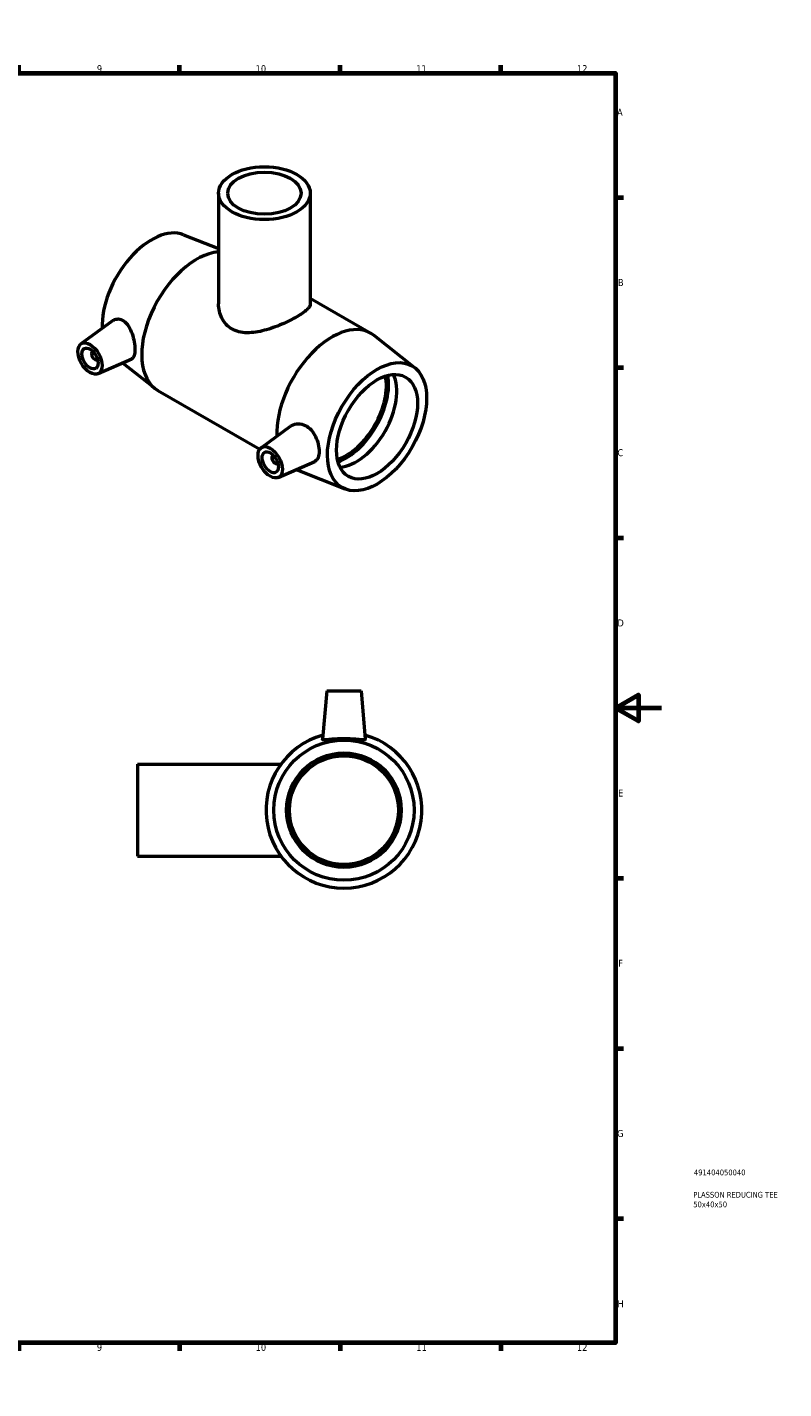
# Model space of a CAD drawing. Header units: millimetres. Extents: x 0 to 894, y -27 to 754.
# Tile 3 of 3: x 564 to 894, y 0 to 594. Entities that reach past the tile are written whole.
import ezdxf

# ---------------------------------------------------------------- set-up
doc = ezdxf.new("R2010")
doc.units = ezdxf.units.MM
for name, color, linetype, lineweight in [('Border (ANSI)', 7, 'Continuous', 70), ('Title (ISO)', 7, 'Continuous', 50), ('Visible (ANSI)', 7, 'Continuous', 50)]:
    doc.layers.add(name, color=color, linetype=linetype, lineweight=lineweight)
doc.styles.add('Note Text (ANSI)', font='tahoma.ttf')
doc.styles.add('Note Text (ISO)', font='tahoma.ttf')

# ---------------------------------------------------------------- blocks, each defined once
blk = doc.blocks.new('Borders Default Border')
at = {"layer": 'Border (ANSI)'}
for p, q in [((70.08, 574), (70.08, 577.45)), ((140.17, 574), (140.17, 577.45)), ((210.25, 574), (210.25, 577.45)), ((280.33, 574), (280.33, 577.45)), ((350.42, 574), (350.42, 577.45)), ((490.58, 574), (490.58, 577.45)), ((560.67, 574), (560.67, 577.45)), ((630.75, 574), (630.75, 577.45)), ((700.83, 574), (700.83, 577.45)), ((770.92, 574), (770.92, 577.45)), ((20, 519.75), (16.55, 519.75)), ((821, 519.75), (824.45, 519.75)), ((20, 445.5), (16.55, 445.5)), ((821, 445.5), (824.45, 445.5)), ((20, 371.25), (16.55, 371.25)), ((821, 371.25), (824.45, 371.25)), ((20, 222.75), (16.55, 222.75)), ((821, 222.75), (824.45, 222.75)), ((20, 148.5), (16.55, 148.5)), ((821, 148.5), (824.45, 148.5)), ((20, 74.25), (16.55, 74.25)), ((821, 74.25), (824.45, 74.25)), ((70.08, 20), (70.08, 16.55)), ((140.17, 20), (140.17, 16.55)), ((210.25, 20), (210.25, 16.55)), ((280.33, 20), (280.33, 16.55)), ((350.42, 20), (350.42, 16.55)), ((490.58, 20), (490.58, 16.55)), ((560.67, 20), (560.67, 16.55)), ((630.75, 20), (630.75, 16.55)), ((700.83, 20), (700.83, 16.55)), ((770.92, 20), (770.92, 16.55))]:
    blk.add_line(p, q, dxfattribs=at)
at = {"layer": 'Border (ANSI)', "flags": 128}
for points in [[(420.5, 594), (420.5, 574), (414.73, 584), (426.27, 584), (420.5, 574)], [(20, 20), (20, 574), (821, 574), (821, 20), (20, 20)], [(0, 297), (20, 297), (10, 302.77), (10, 291.23), (20, 297)], [(841, 297), (821, 297), (831, 302.77), (831, 291.23), (821, 297)], [(420.5, 0), (420.5, 20), (414.73, 10), (426.27, 10), (420.5, 20)]]:
    blk.add_lwpolyline(points, dxfattribs=at)
at = {"layer": 'Border (ANSI)', "color": 230, "true_color": 0xff0080, "attachment_point": 7, "style": 'Note Text (ANSI)'}
for s, insert, char_height in [('1', (34.35, 574.4), 3.05), ('2', (104.2, 574.4), 3.05), ('3', (174.26, 574.34), 3.05), ('4', (244.23, 574.4), 3.05), ('5', (314.48, 574.34), 3.05), ('6', (384.49, 574.34), 3.05), ('7', (454.6, 574.4), 3.05), ('8', (524.63, 574.33), 3.05), ('9', (594.7, 574.34), 3.05), ('10', (663.96, 574.34), 3.048), ('11', (734.04, 574.4), 3.048), ('12', (804.13, 574.4), 3.048), ('A', (16.78, 555.35), 3.05), ('A', (821.63, 555.35), 3.05), ('B', (17.15, 481.1), 3.05), ('B', (821.99, 481.1), 3.05), ('C', (16.95, 406.8), 3.05), ('C', (821.8, 406.8), 3.05), ('D', (16.96, 332.6), 3.05), ('D', (821.81, 332.6), 3.05), ('E', (17.21, 258.35), 3.05), ('E', (822.05, 258.35), 3.05), ('F', (17.29, 184.1), 3.05), ('F', (822.14, 184.1), 3.05), ('G', (16.81, 109.79), 3.05), ('G', (821.66, 109.79), 3.05), ('H', (16.97, 35.6), 3.05), ('H', (821.81, 35.6), 3.05), ('1', (34.35, 16.55), 3.05), ('2', (104.2, 16.55), 3.05), ('3', (174.26, 16.49), 3.05), ('4', (244.23, 16.55), 3.05), ('5', (314.48, 16.49), 3.05), ('6', (384.49, 16.49), 3.05), ('7', (454.6, 16.55), 3.05), ('8', (524.63, 16.48), 3.05), ('9', (594.7, 16.49), 3.05), ('10', (663.96, 16.49), 3.048), ('11', (734.04, 16.55), 3.048), ('12', (804.13, 16.55), 3.048)]:
    blk.add_mtext(s, dxfattribs=dict(at, insert=insert, char_height=char_height))
blk = doc.blocks.new('Title Blocks ISO')
at = {"layer": 'Title (ISO)', "color": 232, "true_color": 0xca0064, "style": 'Note Text (ISO)'}
for tag, p in [('PART_NUMBER_001', (34.16, 73.14)), ('DESCRIPTION_001', (33.84, 63.4)), ('DESCRIPTION_002', (33.88, 59.18))]:
    blk.add_attdef(tag, p, '', height=2.5, dxfattribs=at)

msp = doc.modelspace()

# ---------------------------------------------------------------- linework, layer by layer
at = {"layer": 'Visible (ANSI)'}
for p, q in [((647.778, 521.595), (647.778, 473.294)), ((687.778, 521.595), (687.778, 473.294)), ((632.519, 503.498), (647.778, 497.524)), ((687.778, 475.733), (714.232, 460.499)), ((587.725, 455.834), (601.717, 466.025)), ((733.463, 445.368), (715.644, 459.539)), ((592.817, 452.436), (592.991, 452.537)), ((594.813, 448.97), (594.987, 449.07)), ((595.196, 442.861), (609.923, 449.357)), ((605.943, 447.601), (619.913, 436.493)), ((621.325, 435.532), (665.755, 409.946)), ((666.355, 410.554), (679.191, 419.903)), ((671.621, 407.257), (671.447, 407.156)), ((673.826, 397.58), (689.72, 404.592)), ((673.617, 403.79), (673.443, 403.69)), ((703.037, 392.533), (681.837, 400.833)), ((694.964, 304.427), (693.119, 283.346)), ((694.964, 304.427), (709.964, 304.427)), ((709.964, 304.427), (711.808, 283.346)), ((612.464, 272.427), (612.464, 232.427)), ((612.464, 272.427), (674.968, 272.427)), ((612.464, 232.427), (674.968, 232.427))]:
    msp.add_line(p, q, dxfattribs=at)
for radius in [30.6, 25, 23.75]:
    msp.add_circle((702.464, 252.427), radius, dxfattribs=at)
msp.add_arc((702.464, 252.427), 34, 105.673726, 74.326274, dxfattribs=at)
for centre, major_axis, ratio in [((667.778, 521.595), (-20, 0), 0.5758617), ((667.778, 521.595), (-16, 0), 0.5758617), ((591.693, 449.482), (3.743, -6.499), 0.5780931), ((591.693, 449.482), (2.495, -4.333), 0.5780931), ((716.922, 419.716), (-15.27, -26.517), 0.5780931), ((716.922, 419.716), (-12.476, -21.665), 0.5780931), ((670.324, 404.201), (3.743, -6.499), 0.5780931), ((670.324, 404.201), (2.495, -4.333), 0.5780931)]:
    msp.add_ellipse(centre, major_axis=major_axis, ratio=ratio, dxfattribs=at)
for centre, major_axis, start_param, end_param in [((618.634, 476.316), (15.27, 26.517), 0.0867565, 2.4048078), ((638.292, 464.996), (16.967, 29.464), 0.3778535, 3.1415927), ((697.264, 431.036), (16.967, 29.464), 6.1964288, 8.6960663), ((593.815, 450.703), (0.998, -1.733), 2.9593736, 6.4654043), ((703.346, 427.534), (12.476, 21.665), 3.7144208, 5.7103571), ((703.346, 427.534), (13.155, 22.843), 3.739533, 5.685245), ((707.871, 424.928), (-12.476, -21.665), 0.3697053, 2.7718874), ((672.445, 405.423), (0.998, -1.733), 2.9593736, 6.4654043), ((697.264, 431.036), (-16.967, -29.464), 0.0686636, 0.0867565)]:
    msp.add_ellipse(centre, major_axis=major_axis, ratio=0.5780931, start_param=start_param, end_param=end_param, dxfattribs=at)
for points, knots in [([(687.778, 473.294), (687.778, 472.911), (687.663, 472.508), (687.173, 471.653), (686.797, 471.202), (685.789, 470.251), (685.157, 469.752), (683.679, 468.723), (682.832, 468.193), (681.008, 467.143), (679.983, 466.594), (677.765, 465.495), (676.574, 464.944), (674.108, 463.895), (672.831, 463.395), (670.28, 462.498), (669.005, 462.101), (666.544, 461.45), (665.267, 461.172), (662.717, 460.791), (661.445, 460.689), (658.986, 460.725), (657.798, 460.864), (655.581, 461.412), (654.553, 461.822), (652.719, 462.879), (651.872, 463.548), (650.395, 465.127), (649.765, 466.035), (648.761, 467.993), (648.386, 469.044), (647.894, 471.176), (647.778, 472.256), (647.778, 473.294)], [1.5566987, 1.5566987, 1.5566987, 1.5566987, 1.9435941, 1.9435941, 2.3304895, 2.3304895, 2.717385, 2.717385, 3.1042804, 3.1042804, 3.4911758, 3.4911758, 3.8780712, 3.8780712, 4.2649666, 4.2649666, 4.651862, 4.651862, 5.0410367, 5.0410367, 5.4302114, 5.4302114, 5.8193861, 5.8193861, 6.2085607, 6.2085607, 6.5977354, 6.5977354, 6.9869101, 6.9869101, 7.3760848, 7.3760848, 7.7652595, 7.7652595, 7.7652595, 7.7652595]), ([(601.717, 466.025), (601.785, 466.075), (601.854, 466.122), (602.53, 466.549), (603.28, 466.762), (604.832, 466.677), (605.632, 466.377), (607.097, 465.377), (607.845, 464.582), (609.12, 462.626), (609.651, 461.467), (610.446, 459.196), (610.767, 457.933), (611.187, 455.492), (611.287, 454.313), (611.287, 452.352), (611.187, 451.453), (610.767, 450.102), (610.446, 449.649), (610.011, 449.399), (609.967, 449.377), (609.922, 449.357)], [2.0176893, 2.0176893, 2.0176893, 2.0176893, 2.0567624, 2.0567624, 2.397754, 2.397754, 2.7387455, 2.7387455, 3.1072995, 3.1072995, 3.4758535, 3.4758535, 3.8356704, 3.8356704, 4.1954874, 4.1954874, 4.5553044, 4.5553044, 4.9151213, 4.9151213, 4.9538263, 4.9538263, 4.9538263, 4.9538263]), ([(679.192, 419.902), (679.351, 420.019), (679.514, 420.125), (680.479, 420.68), (681.465, 420.965), (683.529, 420.998), (684.606, 420.742), (686.461, 419.83), (687.359, 419.152), (688.916, 417.447), (689.576, 416.422), (690.58, 414.373), (690.992, 413.208), (691.527, 410.935), (691.653, 409.828), (691.653, 407.954), (691.527, 407.061), (690.992, 405.639), (690.58, 405.108), (689.965, 404.712), (689.846, 404.648), (689.719, 404.593)], [2.0990964, 2.0990964, 2.0990964, 2.0990964, 2.1763759, 2.1763759, 2.5449298, 2.5449298, 2.9134838, 2.9134838, 3.2544754, 3.2544754, 3.5954669, 3.5954669, 3.9391617, 3.9391617, 4.2828566, 4.2828566, 4.6265514, 4.6265514, 4.9702463, 4.9702463, 5.0461166, 5.0461166, 5.0461166, 5.0461166]), ([(711.803, 283.293), (711.763, 283.161), (711.497, 283.091), (710.504, 283.088), (709.779, 283.151), (708.13, 283.303), (707.093, 283.401), (704.833, 283.545), (703.609, 283.587), (701.318, 283.587), (700.095, 283.545), (697.834, 283.401), (696.797, 283.303), (695.149, 283.151), (694.423, 283.088), (693.431, 283.091), (693.164, 283.161), (693.119, 283.31), (693.118, 283.328), (693.12, 283.346)], [0, 0, 0, 0, 0.3409915, 0.3409915, 0.6819831, 0.6819831, 1.0256779, 1.0256779, 1.3693727, 1.3693727, 1.7130676, 1.7130676, 2.0567624, 2.0567624, 2.397754, 2.397754, 2.7387455, 2.7387455, 2.7814559, 2.7814559, 2.7814559, 2.7814559])]:
    msp.add_open_spline(points, degree=3, knots=knots, dxfattribs=at)
msp.add_open_spline([(711.808, 283.346), (711.81, 283.328), (711.808, 283.31), (711.803, 283.293)], degree=3, dxfattribs=at)

# ---------------------------------------------------------------- block references
msp.add_blockref('Borders Default Border', (0, 0))
msp.add_blockref('Title Blocks ISO', (821, 20)).add_auto_attribs({'PART_NUMBER_001': '491404050040', 'DESCRIPTION_001': 'PLASSON REDUCING TEE', 'DESCRIPTION_002': '50x40x50'})

doc.saveas('drawing.dxf')
